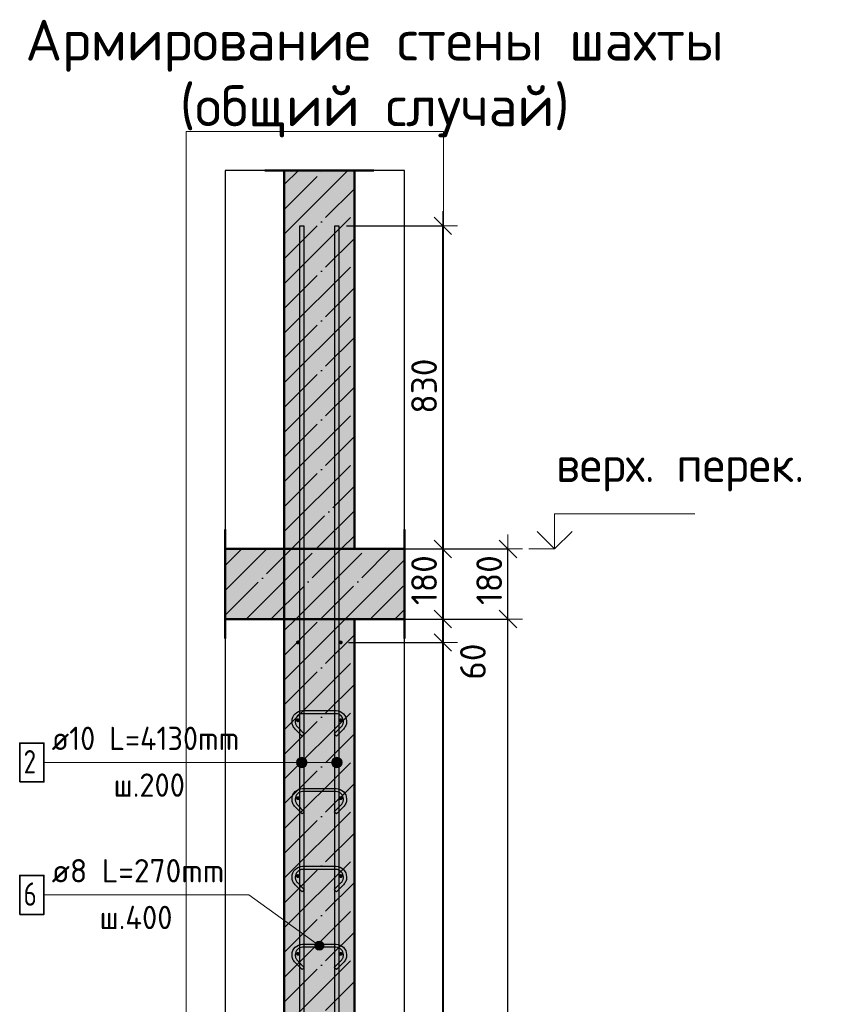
# Model space of a CAD drawing. Header units: millimetres. Extents: x 9402 to 69898, y -2829 to 22870.
# Tile 25 of 69: x 28827 to 30900, y 20094 to 22623. Entities that reach past the tile are written whole.
import ezdxf

# ---------------------------------------------------------------- set-up
doc = ezdxf.new("R2010")
doc.units = ezdxf.units.MM
doc.header["$PDMODE"] = 65
for name, pattern in [('______11', [150, 120, -15, 0, -15]), ('______5', [330, 240, -30, 30, -30]), ('________', [0])]:
    doc.linetypes.add(name, pattern=pattern)
for name, color, linetype, lineweight in [('Standard', 7, 'Continuous', 25), ('Арм.стержн. вертикальными 1', 22, 'Continuous', 35), ('Арм.стержн.горизонт. 1', 180, 'Continuous', 35), ('Высотная отметки_ общее', 7, 'Continuous', 13), ('Размерная линия_ общее', 7, 'Continuous', 13)]:
    doc.layers.add(name, color=color, linetype=linetype, lineweight=lineweight)
doc.layers.add('Арм.стержн.Стяжки', color=7, linetype='Continuous', lineweight=35, true_color=0x501e0f)
doc.styles.add('ISOCPEUR', font='ISOCPEUR')
doc.dimstyles.new('DIMSTYLE_11', dxfattribs={"dimtxt": 66, "dimasz": 75, "dimexe": 0, "dimexo": 0, "dimgap": 33, "dimtad": 0, "dimdec": 0, "dimrnd": 5, "dimzin": 12, "dimdsep": 46, "dimtxsty": 'ISOCPEUR', "dimblk1": 'ALL_ML_STRICH', "dimblk2": 'ALL_ML_STRICH', "dimsah": 1, "dimcen": 0, "dimclrd": 7, "dimclre": 256, "dimclrt": 7, "dimadec": 0, "dimazin": 0, "dimtfac": 1, "dimtdec": 0, "dimtix": 1, "dimtmove": 2, "dimatfit": 3, "dimfxl": 0, "dimtvp": 1.2, "dimtzin": 0, "dimlwd": 0, "dimlwe": -3, "dimarcsym": 0})
doc.dimstyles.new('DIMSTYLE_4', dxfattribs={"dimtxt": 66, "dimasz": 75, "dimexe": 0, "dimexo": 0, "dimgap": 33, "dimtad": 2, "dimdec": 0, "dimrnd": 5, "dimzin": 12, "dimdsep": 46, "dimtxsty": 'ISOCPEUR', "dimblk1": 'ALL_ML_STRICH', "dimblk2": 'ALL_ML_STRICH', "dimsah": 1, "dimcen": 0, "dimclrd": 7, "dimclre": 256, "dimclrt": 7, "dimadec": 0, "dimazin": 0, "dimtfac": 1, "dimtdec": 0, "dimtix": 1, "dimtmove": 2, "dimatfit": 3, "dimfxl": 0, "dimtvp": 1.2, "dimtzin": 0, "dimlwd": 0, "dimlwe": -3, "dimarcsym": 0})
doc.dimstyles.new('DIMSTYLE_5', dxfattribs={"dimtxt": 66, "dimasz": 75, "dimexe": 0, "dimexo": 0, "dimgap": 33, "dimtad": 2, "dimdec": 0, "dimrnd": 5, "dimzin": 12, "dimdsep": 46, "dimtxsty": 'ISOCPEUR', "dimblk1": 'ALL_ML_STRICH', "dimblk2": 'ALL_ML_STRICH', "dimsah": 1, "dimcen": 0, "dimclrd": 7, "dimclre": 256, "dimclrt": 7, "dimadec": 0, "dimazin": 0, "dimtfac": 1, "dimtdec": 0, "dimtix": 1, "dimtmove": 2, "dimatfit": 3, "dimfxl": 0, "dimtzin": 0, "dimlwd": 0, "dimlwe": -3, "dimarcsym": 0})

# ---------------------------------------------------------------- blocks, each defined once
blk = doc.blocks.new('ALL_ML_STRICH')
at = {"color": 0, "linetype": 'ByBlock', "lineweight": -2}
for p, q in [((0, -0.5), (0, 0.5)), ((-1, 0), (0.5, 0)), ((-0.3, -0.3), (0.3, 0.3))]:
    blk.add_line(p, q, dxfattribs=at)
blk = doc.blocks.new('*D73')
at = {"layer": 'DEFPOINTS', "color": 7, "linetype": 'Continuous', "lineweight": 13, "transparency": 33554687}
for p in [(29782, 21083.7), (29810.6, 17963.7), (30079.9, 17963.7)]:
    blk.add_point(p, dxfattribs=at)
at = {"layer": 'Размерная линия_ общее', "color": 253, "linetype": 'Continuous', "lineweight": -2, "true_color": 0xa0a0a0, "transparency": 33554687}
for p, q in [((29802, 21083.7), (30079.9, 21083.7)), ((29830.6, 17963.7), (30079.9, 17963.7))]:
    blk.add_line(p, q, dxfattribs=at)
at = {"layer": 'Размерная линия_ общее', "color": 7, "linetype": 'Continuous', "lineweight": -2, "transparency": 33554687}
blk.add_line((30079.9, 17963.7), (30079.9, 21083.7), dxfattribs=at)
at = {"layer": 'Размерная линия_ общее', "color": 7, "linetype": 'Continuous', "lineweight": 13, "transparency": 33554687, "xscale": 75, "yscale": 75, "zscale": 75}
for p, rotation in [((30079.9, 21083.7), 90), ((30079.9, 17963.7), 270)]:
    blk.add_blockref('ALL_ML_STRICH', p, dxfattribs=dict(at, rotation=rotation))
at = {"layer": 'Размерная линия_ общее', "color": 7, "linetype": 'Continuous', "lineweight": 13, "transparency": 33554687, "insert": (30031.9, 19533.6), "char_height": 66, "width": 264, "attachment_point": 5, "rotation": 90, "style": 'ISOCPEUR'}
blk.add_mtext('\\A1;{3120}', dxfattribs=at)
blk = doc.blocks.new('*D74')
at = {"layer": 'DEFPOINTS', "color": 7, "linetype": 'Continuous', "lineweight": 13, "transparency": 33554687}
for p in [(29786, 21263.7), (29782, 21083.7), (30079.9, 21083.7)]:
    blk.add_point(p, dxfattribs=at)
at = {"layer": 'Размерная линия_ общее', "color": 253, "linetype": 'Continuous', "lineweight": -2, "true_color": 0xa0a0a0, "transparency": 33554687}
for p, q in [((29806, 21263.7), (30079.9, 21263.7)), ((29802, 21083.7), (30079.9, 21083.7))]:
    blk.add_line(p, q, dxfattribs=at)
at = {"layer": 'Размерная линия_ общее', "color": 7, "linetype": 'Continuous', "lineweight": -2, "transparency": 33554687}
blk.add_line((30079.9, 21083.7), (30079.9, 21263.7), dxfattribs=at)
at = {"layer": 'Размерная линия_ общее', "color": 7, "linetype": 'Continuous', "lineweight": 13, "transparency": 33554687, "xscale": 75, "yscale": 75, "zscale": 75}
for p, rotation in [((30079.9, 21263.7), 90), ((30079.9, 21083.7), 270)]:
    blk.add_blockref('ALL_ML_STRICH', p, dxfattribs=dict(at, rotation=rotation))
at = {"layer": 'Размерная линия_ общее', "color": 7, "linetype": 'Continuous', "lineweight": 13, "transparency": 33554687, "insert": (30031.9, 21183.6), "char_height": 66, "width": 198, "attachment_point": 5, "rotation": 90, "style": 'ISOCPEUR'}
blk.add_mtext('\\A1;{180}', dxfattribs=at)
blk = doc.blocks.new('*D76')
at = {"layer": 'DEFPOINTS', "color": 7, "linetype": 'Continuous', "lineweight": 13, "transparency": 33554687}
for p in [(29650.8, 21023.7), (29650.8, 18023.7), (29912.7, 18023.7)]:
    blk.add_point(p, dxfattribs=at)
at = {"layer": 'Размерная линия_ общее', "color": 253, "linetype": 'Continuous', "lineweight": -2, "true_color": 0xa0a0a0, "transparency": 33554687}
for p, q in [((29670.8, 21023.7), (29912.7, 21023.7)), ((29670.8, 18023.7), (29912.7, 18023.7))]:
    blk.add_line(p, q, dxfattribs=at)
at = {"layer": 'Размерная линия_ общее', "color": 7, "linetype": 'Continuous', "lineweight": -2, "transparency": 33554687}
blk.add_line((29912.7, 18023.7), (29912.7, 21023.7), dxfattribs=at)
at = {"layer": 'Размерная линия_ общее', "color": 7, "linetype": 'Continuous', "lineweight": 13, "transparency": 33554687, "xscale": 75, "yscale": 75, "zscale": 75}
for p, rotation in [((29912.7, 21023.7), 90), ((29912.7, 18023.7), 270)]:
    blk.add_blockref('ALL_ML_STRICH', p, dxfattribs=dict(at, rotation=rotation))
at = {"layer": 'Размерная линия_ общее', "color": 7, "linetype": 'Continuous', "lineweight": 13, "transparency": 33554687, "insert": (29831.7, 19301.7), "char_height": 66, "width": 3.3, "attachment_point": 1, "rotation": 90, "line_spacing_factor": 0.60241, "style": 'ISOCPEUR'}
blk.add_mtext('\\W0.91;15х200=3000', dxfattribs=at)
blk = doc.blocks.new('*D77')
at = {"layer": 'DEFPOINTS', "color": 7, "linetype": 'Continuous', "lineweight": 13, "transparency": 33554687}
for p in [(29685.8, 21083.7), (29650.8, 21023.7), (29912.7, 21023.7)]:
    blk.add_point(p, dxfattribs=at)
at = {"layer": 'Размерная линия_ общее', "color": 253, "linetype": 'Continuous', "lineweight": -2, "true_color": 0xa0a0a0, "transparency": 33554687}
for p, q in [((29705.8, 21083.7), (29912.7, 21083.7)), ((29670.8, 21023.7), (29912.7, 21023.7))]:
    blk.add_line(p, q, dxfattribs=at)
at = {"layer": 'Размерная линия_ общее', "color": 7, "linetype": 'Continuous', "lineweight": -2, "transparency": 33554687}
blk.add_line((29912.7, 21023.7), (29912.7, 21083.7), dxfattribs=at)
at = {"layer": 'Размерная линия_ общее', "color": 7, "linetype": 'Continuous', "lineweight": 13, "transparency": 33554687, "xscale": 75, "yscale": 75, "zscale": 75}
for p, rotation in [((29912.7, 21083.7), 90), ((29912.7, 21023.7), 270)]:
    blk.add_blockref('ALL_ML_STRICH', p, dxfattribs=dict(at, rotation=rotation))
at = {"layer": 'Размерная линия_ общее', "color": 7, "linetype": 'Continuous', "lineweight": 13, "transparency": 33554687, "insert": (29990.1, 20974.3), "char_height": 66, "width": 132, "attachment_point": 5, "rotation": 90, "style": 'ISOCPEUR'}
blk.add_mtext('\\A1;{60}', dxfattribs=at)
blk = doc.blocks.new('*D78')
at = {"layer": 'DEFPOINTS', "color": 7, "linetype": 'Continuous', "lineweight": 13, "transparency": 33554687}
for p in [(29685.8, 21263.7), (29685.8, 21083.7), (29912.7, 21083.7)]:
    blk.add_point(p, dxfattribs=at)
at = {"layer": 'Размерная линия_ общее', "color": 253, "linetype": 'Continuous', "lineweight": -2, "true_color": 0xa0a0a0, "transparency": 33554687}
for p, q in [((29705.8, 21263.7), (29912.7, 21263.7)), ((29705.8, 21083.7), (29912.7, 21083.7))]:
    blk.add_line(p, q, dxfattribs=at)
at = {"layer": 'Размерная линия_ общее', "color": 7, "linetype": 'Continuous', "lineweight": -2, "transparency": 33554687}
blk.add_line((29912.7, 21083.7), (29912.7, 21263.7), dxfattribs=at)
at = {"layer": 'Размерная линия_ общее', "color": 7, "linetype": 'Continuous', "lineweight": 13, "transparency": 33554687, "xscale": 75, "yscale": 75, "zscale": 75}
for p, rotation in [((29912.7, 21263.7), 90), ((29912.7, 21083.7), 270)]:
    blk.add_blockref('ALL_ML_STRICH', p, dxfattribs=dict(at, rotation=rotation))
at = {"layer": 'Размерная линия_ общее', "color": 7, "linetype": 'Continuous', "lineweight": 13, "transparency": 33554687, "insert": (29864.7, 21183.6), "char_height": 66, "width": 198, "attachment_point": 5, "rotation": 90, "style": 'ISOCPEUR'}
blk.add_mtext('\\A1;{180}', dxfattribs=at)
blk = doc.blocks.new('*D79')
at = {"layer": 'DEFPOINTS', "color": 7, "linetype": 'Continuous', "lineweight": 13, "transparency": 33554687}
for p in [(29645.8, 22093.7), (29685.8, 21263.7), (29912.7, 21263.7)]:
    blk.add_point(p, dxfattribs=at)
at = {"layer": 'Размерная линия_ общее', "color": 253, "linetype": 'Continuous', "lineweight": -2, "true_color": 0xa0a0a0, "transparency": 33554687}
for p, q in [((29665.8, 22093.7), (29912.7, 22093.7)), ((29705.8, 21263.7), (29912.7, 21263.7))]:
    blk.add_line(p, q, dxfattribs=at)
at = {"layer": 'Размерная линия_ общее', "color": 7, "linetype": 'Continuous', "lineweight": -2, "transparency": 33554687}
blk.add_line((29912.7, 21263.7), (29912.7, 22093.7), dxfattribs=at)
at = {"layer": 'Размерная линия_ общее', "color": 7, "linetype": 'Continuous', "lineweight": 13, "transparency": 33554687, "xscale": 75, "yscale": 75, "zscale": 75}
for p, rotation in [((29912.7, 22093.7), 90), ((29912.7, 21263.7), 270)]:
    blk.add_blockref('ALL_ML_STRICH', p, dxfattribs=dict(at, rotation=rotation))
at = {"layer": 'Размерная линия_ общее', "color": 7, "linetype": 'Continuous', "lineweight": 13, "transparency": 33554687, "insert": (29864.7, 21682), "char_height": 66, "width": 198, "attachment_point": 5, "rotation": 90, "style": 'ISOCPEUR'}
blk.add_mtext('\\A1;{830}', dxfattribs=at)
blk = doc.blocks.new('COMPLEX_ELEVATIONDIM_3')
at = {"layer": 'Высотная отметки_ общее', "color": 7, "linetype": 'Continuous', "lineweight": 13, "transparency": 33554687}
for p, q in [((30199.9, 21263.7), (30199.9, 21353.7)), ((30199.9, 21353.7), (30559.9, 21353.7)), ((30199.9, 21263.7), (30154.9, 21308.7)), ((30199.9, 21263.7), (30244.9, 21308.7)), ((30199.9, 21263.7), (30199.9, 21263.7)), ((30199.9, 21263.7), (30199.9, 21263.7)), ((30199.9, 21263.7), (30199.9, 21263.7)), ((30199.9, 21263.7), (30199.9, 21263.7)), ((30199.9, 17963.7), (30199.9, 18053.7)), ((30199.9, 18053.7), (30559.9, 18053.7)), ((30199.9, 17963.7), (30154.9, 18008.7)), ((30199.9, 17963.7), (30244.9, 18008.7)), ((30199.9, 17963.7), (30133.8, 17963.7)), ((30199.9, 17963.7), (30199.9, 17963.7)), ((30199.9, 17963.7), (30199.9, 17963.7)), ((30199.9, 17963.7), (30199.9, 17963.7)), ((30199.9, 17963.7), (30199.9, 17963.7))]:
    blk.add_line(p, q, dxfattribs=at)
blk.add_lwpolyline([(30199.9, 21263.7), (30189.8, 21263.7), (30189.8, 21263.7), (30133.8, 21263.7)], dxfattribs=at)
at = {"layer": 'Высотная отметки_ общее', "color": 7, "linetype": 'Continuous', "lineweight": 13, "transparency": 33554687, "char_height": 90, "attachment_point": 7, "style": 'ISOCPEUR'}
for s, insert, width in [('\\W0.97;верх. перек.', (30203.3, 21411.5), 718.298), ('\\W0.98;верх. перекр.', (30201.7, 18102), 781.345)]:
    blk.add_mtext(s, dxfattribs=dict(at, insert=insert, width=width))

msp = doc.modelspace()

# ---------------------------------------------------------------- hatches: boundary and pattern name
at = {"linetype": 'Continuous', "lineweight": -3, "transparency": 33554687}
for points in [[(29505.8, 21263.7), (29685.8, 21263.7), (29685.8, 22235.9), (29505.8, 22235.9)], [(29354.3, 21263.7), (29354.3, 21083.7), (29814.3, 21083.7), (29814.3, 21263.7)]]:
    msp.add_hatch(color=7, dxfattribs=at).paths.add_polyline_path(points)
at = {"layer": 'Standard', "linetype": 'Continuous', "lineweight": -3, "transparency": 33554687}
msp.add_hatch(color=7, dxfattribs=at).paths.add_polyline_path([(29685.8, 21083.7), (29505.8, 21083.7), (29505.8, 17963.7), (29685.8, 17963.7)])
at = {"layer": 'Арм.стержн. вертикальными 1', "linetype": 'Continuous', "lineweight": 13, "transparency": 33554687}
for points in [[(29539.2, 20708.5), (29539.2, 20722), (29537.3, 20715.2)], [(29539.2, 20708.5), (29539.2, 20722), (29537.3, 20715.2)], [(29539.2, 20722), (29544, 20703.6), (29544, 20726.8)], [(29539.2, 20722), (29544, 20703.6), (29544, 20726.8)], [(29539.2, 20722), (29539.2, 20708.5), (29544, 20703.6)], [(29539.2, 20722), (29539.2, 20708.5), (29544, 20703.6)], [(29544, 20726.8), (29550.8, 20701.7), (29550.8, 20728.7)], [(29544, 20726.8), (29550.8, 20701.7), (29550.8, 20728.7)], [(29544, 20726.8), (29544, 20703.6), (29550.8, 20701.7)], [(29544, 20726.8), (29544, 20703.6), (29550.8, 20701.7)], [(29550.8, 20728.7), (29550.8, 20701.7), (29557.5, 20703.6)], [(29550.8, 20728.7), (29557.5, 20703.6), (29557.5, 20726.8)], [(29550.8, 20728.7), (29550.8, 20701.7), (29557.5, 20703.6)], [(29550.8, 20728.7), (29557.5, 20703.6), (29557.5, 20726.8)], [(29557.5, 20726.8), (29557.5, 20703.6), (29562.4, 20708.5)], [(29557.5, 20726.8), (29562.4, 20708.5), (29562.4, 20722)], [(29557.5, 20726.8), (29557.5, 20703.6), (29562.4, 20708.5)], [(29557.5, 20726.8), (29562.4, 20708.5), (29562.4, 20722)], [(29562.4, 20722), (29562.4, 20708.5), (29564.3, 20715.2)], [(29562.4, 20722), (29562.4, 20708.5), (29564.3, 20715.2)], [(29629.2, 20708.5), (29629.2, 20722), (29627.3, 20715.2)], [(29629.2, 20708.5), (29629.2, 20722), (29627.3, 20715.2)], [(29629.2, 20722), (29634, 20703.6), (29634, 20726.8)], [(29629.2, 20722), (29634, 20703.6), (29634, 20726.8)], [(29629.2, 20722), (29629.2, 20708.5), (29634, 20703.6)], [(29629.2, 20722), (29629.2, 20708.5), (29634, 20703.6)], [(29634, 20726.8), (29640.8, 20701.7), (29640.8, 20728.7)], [(29634, 20726.8), (29640.8, 20701.7), (29640.8, 20728.7)], [(29634, 20726.8), (29634, 20703.6), (29640.8, 20701.7)], [(29634, 20726.8), (29634, 20703.6), (29640.8, 20701.7)], [(29640.8, 20728.7), (29640.8, 20701.7), (29647.5, 20703.6)], [(29640.8, 20728.7), (29647.5, 20703.6), (29647.5, 20726.8)], [(29640.8, 20728.7), (29640.8, 20701.7), (29647.5, 20703.6)], [(29640.8, 20728.7), (29647.5, 20703.6), (29647.5, 20726.8)], [(29647.5, 20726.8), (29647.5, 20703.6), (29652.4, 20708.5)], [(29647.5, 20726.8), (29652.4, 20708.5), (29652.4, 20722)], [(29647.5, 20726.8), (29647.5, 20703.6), (29652.4, 20708.5)], [(29647.5, 20726.8), (29652.4, 20708.5), (29652.4, 20722)], [(29652.4, 20722), (29652.4, 20708.5), (29654.3, 20715.2)], [(29652.4, 20722), (29652.4, 20708.5), (29654.3, 20715.2)]]:
    msp.add_hatch(color=7, dxfattribs=at).paths.add_polyline_path(points)
at = {"layer": 'Арм.стержн.горизонт. 1', "linetype": 'Continuous', "lineweight": 50, "transparency": 33554687}
for points in [[(29545.8, 21023.7), (29545.4, 21025.6), (29544.3, 21027.2), (29542.7, 21028.3), (29540.8, 21028.7), (29538.9, 21028.3), (29537.2, 21027.2), (29536.1, 21025.6), (29535.8, 21023.7), (29536.1, 21021.8), (29537.2, 21020.1), (29538.9, 21019), (29540.8, 21018.7), (29542.7, 21019), (29544.3, 21020.1), (29545.4, 21021.8)], [(29655.8, 21023.7), (29655.4, 21025.6), (29654.3, 21027.2), (29652.7, 21028.3), (29650.8, 21028.7), (29648.9, 21028.3), (29647.2, 21027.2), (29646.1, 21025.6), (29645.8, 21023.7), (29646.1, 21021.8), (29647.2, 21020.1), (29648.9, 21019), (29650.8, 21018.7), (29652.7, 21019), (29654.3, 21020.1), (29655.4, 21021.8)], [(29545.8, 20823.7), (29545.4, 20825.6), (29544.3, 20827.2), (29542.7, 20828.3), (29540.8, 20828.7), (29538.9, 20828.3), (29537.2, 20827.2), (29536.1, 20825.6), (29535.8, 20823.7), (29536.1, 20821.8), (29537.2, 20820.1), (29538.9, 20819), (29540.8, 20818.7), (29542.7, 20819), (29544.3, 20820.1), (29545.4, 20821.8)], [(29655.8, 20823.7), (29655.4, 20825.6), (29654.3, 20827.2), (29652.7, 20828.3), (29650.8, 20828.7), (29648.9, 20828.3), (29647.2, 20827.2), (29646.1, 20825.6), (29645.8, 20823.7), (29646.1, 20821.8), (29647.2, 20820.1), (29648.9, 20819), (29650.8, 20818.7), (29652.7, 20819), (29654.3, 20820.1), (29655.4, 20821.8)], [(29545.8, 20623.7), (29545.4, 20625.6), (29544.3, 20627.2), (29542.7, 20628.3), (29540.8, 20628.7), (29538.9, 20628.3), (29537.2, 20627.2), (29536.1, 20625.6), (29535.8, 20623.7), (29536.1, 20621.8), (29537.2, 20620.1), (29538.9, 20619), (29540.8, 20618.7), (29542.7, 20619), (29544.3, 20620.1), (29545.4, 20621.8)], [(29655.8, 20623.7), (29655.4, 20625.6), (29654.3, 20627.2), (29652.7, 20628.3), (29650.8, 20628.7), (29648.9, 20628.3), (29647.2, 20627.2), (29646.1, 20625.6), (29645.8, 20623.7), (29646.1, 20621.8), (29647.2, 20620.1), (29648.9, 20619), (29650.8, 20618.7), (29652.7, 20619), (29654.3, 20620.1), (29655.4, 20621.8)], [(29545.8, 20423.7), (29545.4, 20425.6), (29544.3, 20427.2), (29542.7, 20428.3), (29540.8, 20428.7), (29538.9, 20428.3), (29537.2, 20427.2), (29536.1, 20425.6), (29535.8, 20423.7), (29536.1, 20421.8), (29537.2, 20420.1), (29538.9, 20419), (29540.8, 20418.7), (29542.7, 20419), (29544.3, 20420.1), (29545.4, 20421.8)], [(29655.8, 20423.7), (29655.4, 20425.6), (29654.3, 20427.2), (29652.7, 20428.3), (29650.8, 20428.7), (29648.9, 20428.3), (29647.2, 20427.2), (29646.1, 20425.6), (29645.8, 20423.7), (29646.1, 20421.8), (29647.2, 20420.1), (29648.9, 20419), (29650.8, 20418.7), (29652.7, 20419), (29654.3, 20420.1), (29655.4, 20421.8)], [(29545.8, 20223.7), (29545.4, 20225.6), (29544.3, 20227.2), (29542.7, 20228.3), (29540.8, 20228.7), (29538.9, 20228.3), (29537.2, 20227.2), (29536.1, 20225.6), (29535.8, 20223.7), (29536.1, 20221.8), (29537.2, 20220.1), (29538.9, 20219), (29540.8, 20218.7), (29542.7, 20219), (29544.3, 20220.1), (29545.4, 20221.8)], [(29655.8, 20223.7), (29655.4, 20225.6), (29654.3, 20227.2), (29652.7, 20228.3), (29650.8, 20228.7), (29648.9, 20228.3), (29647.2, 20227.2), (29646.1, 20225.6), (29645.8, 20223.7), (29646.1, 20221.8), (29647.2, 20220.1), (29648.9, 20219), (29650.8, 20218.7), (29652.7, 20219), (29654.3, 20220.1), (29655.4, 20221.8)]]:
    msp.add_hatch(color=4, dxfattribs=at).paths.add_polyline_path(points)
at = {"layer": 'Арм.стержн.Стяжки', "linetype": 'Continuous', "lineweight": 13, "transparency": 33554687}
for points in [[(29584.6, 20245.8), (29591.2, 20254.9), (29586.6, 20251.2)], [(29591.2, 20254.9), (29584.6, 20245.8), (29585.5, 20240.1)], [(29591.2, 20254.9), (29585.5, 20240.1), (29596.9, 20255.8)], [(29596.9, 20255.8), (29585.5, 20240.1), (29589.2, 20235.5)], [(29596.9, 20255.8), (29589.2, 20235.5), (29602.3, 20253.8)], [(29602.3, 20253.8), (29589.2, 20235.5), (29594.7, 20233.5)], [(29602.3, 20253.8), (29594.7, 20233.5), (29606, 20249.2)], [(29606, 20249.2), (29594.7, 20233.5), (29600.3, 20234.4)], [(29606, 20249.2), (29600.3, 20234.4), (29606.9, 20243.6)], [(29606.9, 20243.6), (29600.3, 20234.4), (29604.9, 20238.1)]]:
    msp.add_hatch(color=7, dxfattribs=at).paths.add_polyline_path(points)

# ---------------------------------------------------------------- linework, layer by layer
at = {"color": 52, "linetype": 'Continuous', "lineweight": -3, "transparency": 33554687}
for p, q in [((29354.3, 22235.9), (29354.3, 17618.4)), ((29814.3, 22235.9), (29354.3, 22235.9)), ((29354.3, 22235.9), (29354.3, 17618.4)), ((29814.3, 22235.9), (29354.3, 22235.9)), ((29814.3, 17618.4), (29814.3, 22235.9)), ((29814.3, 17618.4), (29814.3, 22235.9))]:
    msp.add_line(p, q, dxfattribs=at)
at = {"color": 7, "linetype": 'Continuous', "lineweight": 50, "transparency": 33554687}
for p, q in [((29455.8, 22235.9), (29735.8, 22235.9)), ((29505.8, 22235.9), (29505.8, 21263.7)), ((29685.8, 21263.7), (29685.8, 22235.9)), ((29354.3, 21033.7), (29354.3, 21313.7)), ((29814.3, 21313.7), (29814.3, 21033.7)), ((29505.8, 21263.7), (29354.3, 21263.7)), ((29505.8, 21263.7), (29685.8, 21263.7)), ((29685.8, 21263.7), (29505.8, 21263.7)), ((29814.3, 21263.7), (29685.8, 21263.7)), ((29354.3, 21083.7), (29505.8, 21083.7)), ((29505.8, 21083.7), (29685.8, 21083.7)), ((29685.8, 21083.7), (29814.3, 21083.7))]:
    msp.add_line(p, q, dxfattribs=at)
at = {"color": 7, "linetype": '______11', "lineweight": -3, "transparency": 33554687}
for p, q in [((29505.8, 22136.1), (29605.6, 22235.9)), ((29505.8, 22008.8), (29685.8, 22188.8)), ((29505.8, 21881.5), (29685.8, 22061.5)), ((29505.8, 21754.2), (29685.8, 21934.2)), ((29505.8, 21626.9), (29685.8, 21806.9)), ((29505.8, 21499.7), (29685.8, 21679.7)), ((29505.8, 21372.4), (29685.8, 21552.4)), ((29524.3, 21263.7), (29685.8, 21425.1)), ((29651.6, 21263.7), (29685.8, 21297.8)), ((29354.3, 21221), (29397.1, 21263.7)), ((29354.3, 21093.7), (29524.3, 21263.7)), ((29471.6, 21083.7), (29651.6, 21263.7)), ((29598.9, 21083.7), (29778.9, 21263.7)), ((29726.2, 21083.7), (29814.3, 21171.8))]:
    msp.add_line(p, q, dxfattribs=at)
at = {"color": 7, "linetype": '______5', "lineweight": -3, "transparency": 33554687}
for p, q in [((29505.8, 22072.4), (29669.3, 22235.9)), ((29505.8, 22199.7), (29542, 22235.9)), ((29505.8, 21945.1), (29685.8, 22125.1)), ((29505.8, 21817.9), (29685.8, 21997.9)), ((29505.8, 21690.6), (29685.8, 21870.6)), ((29505.8, 21563.3), (29685.8, 21743.3)), ((29505.8, 21436), (29685.8, 21616)), ((29505.8, 21308.7), (29685.8, 21488.7)), ((29588, 21263.7), (29685.8, 21361.5)), ((29354.3, 21157.3), (29460.7, 21263.7)), ((29408, 21083.7), (29588, 21263.7)), ((29535.2, 21083.7), (29715.2, 21263.7)), ((29662.5, 21083.7), (29814.3, 21235.5)), ((29789.8, 21083.7), (29814.3, 21108.2))]:
    msp.add_line(p, q, dxfattribs=at)
at = {"color": 7, "linetype": '________', "lineweight": 50, "transparency": 33554687}
msp.add_line((29505.8, 21083.7), (29505.8, 21263.7), dxfattribs=at)
at = {"layer": 'Standard', "color": 7, "linetype": '______11', "lineweight": -3, "transparency": 33554687}
for p, q in [((29505.8, 20990.5), (29598.9, 21083.7)), ((29505.8, 20863.3), (29685.8, 21043.3)), ((29505.8, 20736), (29685.8, 20916)), ((29505.8, 20608.7), (29685.8, 20788.7)), ((29505.8, 20481.4), (29685.8, 20661.4)), ((29505.8, 20354.1), (29685.8, 20534.1)), ((29505.8, 20226.9), (29685.8, 20406.9)), ((29505.8, 20099.6), (29685.8, 20279.6)), ((29505.8, 19972.3), (29685.8, 20152.3))]:
    msp.add_line(p, q, dxfattribs=at)
at = {"layer": 'Standard', "color": 7, "linetype": '______5', "lineweight": -3, "transparency": 33554687}
for p, q in [((29505.8, 20926.9), (29662.5, 21083.7)), ((29505.8, 21054.2), (29535.2, 21083.7)), ((29505.8, 20799.6), (29685.8, 20979.6)), ((29505.8, 20672.3), (29685.8, 20852.3)), ((29505.8, 20545.1), (29685.8, 20725.1)), ((29505.8, 20417.8), (29685.8, 20597.8)), ((29505.8, 20290.5), (29685.8, 20470.5)), ((29505.8, 20163.2), (29685.8, 20343.2)), ((29505.8, 20035.9), (29685.8, 20215.9))]:
    msp.add_line(p, q, dxfattribs=at)
at = {"layer": 'Standard', "color": 7, "linetype": 'Continuous', "lineweight": 50, "transparency": 33554687}
for p, q in [((29685.8, 21083.7), (29505.8, 21083.7)), ((29505.8, 21083.7), (29505.8, 17963.7)), ((29685.8, 17963.7), (29685.8, 21083.7))]:
    msp.add_line(p, q, dxfattribs=at)
at = {"layer": 'Standard', "color": 7, "linetype": 'Continuous', "lineweight": 13, "transparency": 33554687}
msp.add_lwpolyline([(29254.3, 17518.4), (29914.3, 17518.4), (29914.3, 22335.9), (29254.3, 22335.9), (29254.3, 17518.4)], dxfattribs=at)
at = {"layer": 'Арм.стержн. вертикальными 1', "color": 7, "linetype": 'Continuous', "lineweight": 13, "transparency": 33554687}
for p, q in [((28888.6, 20715.2), (29480.6, 20715.2)), ((29480.6, 20715.2), (29550.8, 20715.2)), ((29480.6, 20715.2), (29550.8, 20715.2)), ((29480.6, 20715.2), (29640.8, 20715.2)), ((29480.6, 20715.2), (29640.8, 20715.2)), ((29537.3, 20715.2), (29537.3, 20715.2)), ((29537.3, 20715.2), (29537.3, 20715.2)), ((29550.8, 20728.7), (29550.8, 20728.7)), ((29550.8, 20728.7), (29550.8, 20728.7)), ((29564.3, 20715.2), (29564.3, 20715.2)), ((29564.3, 20715.2), (29564.3, 20715.2)), ((29627.3, 20715.2), (29627.3, 20715.2)), ((29627.3, 20715.2), (29627.3, 20715.2)), ((29640.8, 20728.7), (29640.8, 20728.7)), ((29640.8, 20728.7), (29640.8, 20728.7)), ((29654.3, 20715.2), (29654.3, 20715.2)), ((29654.3, 20715.2), (29654.3, 20715.2)), ((29550.8, 20701.7), (29550.8, 20701.7)), ((29550.8, 20701.7), (29550.8, 20701.7)), ((29640.8, 20701.7), (29640.8, 20701.7)), ((29640.8, 20701.7), (29640.8, 20701.7))]:
    msp.add_line(p, q, dxfattribs=at)
at = {"layer": 'Арм.стержн. вертикальными 1', "color": 4, "linetype": 'Continuous', "lineweight": 25, "transparency": 33554687}
for points in [[(29545.8, 17963.7), (29545.8, 22093.7), (29555.8, 22093.7), (29555.8, 17963.7), (29545.8, 17963.7)], [(29545.8, 17963.7), (29545.8, 22093.7), (29555.8, 22093.7), (29555.8, 17963.7), (29545.8, 17963.7)], [(29635.8, 17963.7), (29635.8, 22093.7), (29645.8, 22093.7), (29645.8, 17963.7), (29635.8, 17963.7)], [(29635.8, 17963.7), (29635.8, 22093.7), (29645.8, 22093.7), (29645.8, 17963.7), (29635.8, 17963.7)]]:
    msp.add_lwpolyline(points, dxfattribs=at)
at = {"layer": 'Арм.стержн. вертикальными 1', "color": 7, "linetype": 'Continuous', "lineweight": 35, "transparency": 33554687}
msp.add_lwpolyline([(28826.6, 20665.2), (28888.6, 20665.2), (28888.6, 20765.2), (28826.6, 20765.2), (28826.6, 20665.2)], dxfattribs=at)
at = {"layer": 'Арм.стержн. вертикальными 1', "color": 7, "linetype": 'Continuous', "lineweight": 13, "transparency": 33554687}
for centre in [(29550.8, 20715.2), (29550.8, 20715.2), (29640.8, 20715.2), (29640.8, 20715.2)]:
    msp.add_circle(centre, 13.5, dxfattribs=at)
at = {"layer": 'Арм.стержн.горизонт. 1', "color": 52, "linetype": 'Continuous', "lineweight": 50, "transparency": 33554687}
for p, q in [((29505.8, 21083.7), (29505.8, 21083.7)), ((29685.8, 21083.7), (29685.8, 21083.7))]:
    msp.add_line(p, q, dxfattribs=at)
at = {"layer": 'Арм.стержн.Стяжки', "color": 7, "linetype": 'Continuous', "lineweight": 13, "transparency": 33554687}
for p, q in [((28888.6, 20375.2), (29414.6, 20375.2)), ((29414.6, 20375.2), (29595.8, 20244.7)), ((29586.6, 20251.2), (29586.6, 20251.2)), ((29589.2, 20235.5), (29589.2, 20235.5)), ((29602.3, 20253.8), (29602.3, 20253.8)), ((29604.9, 20238.1), (29604.9, 20238.1))]:
    msp.add_line(p, q, dxfattribs=at)
at = {"layer": 'Арм.стержн.Стяжки', "color": 40, "linetype": 'Continuous', "lineweight": 25, "transparency": 33554687}
for points in [[(29634.3, 20788.9), (29652.2, 20806.8), (29653.4, 20808.2), (29654.5, 20809.7), (29655.5, 20811.4), (29656.2, 20813), (29656.9, 20814.7), (29657.3, 20816.6), (29657.6, 20818.4), (29657.8, 20820.3), (29657.8, 20821.4), (29657.3, 20825.1), (29656.1, 20828.7), (29654.2, 20832.1), (29651.9, 20834.8), (29649.2, 20837.1), (29645.8, 20839), (29642.2, 20840.2), (29638.5, 20840.7), (29553, 20840.7), (29549.4, 20840.2), (29545.7, 20839), (29542.4, 20837.1), (29539.6, 20834.8), (29537.4, 20832.1), (29535.5, 20828.7), (29534.3, 20825.1), (29533.8, 20821.4), (29533.8, 20820.3), (29533.9, 20818.4), (29534.2, 20816.6), (29534.7, 20814.7), (29535.3, 20813), (29536.1, 20811.4), (29537, 20809.7), (29538.1, 20808.2), (29539.4, 20806.8), (29557.2, 20788.9), (29551.6, 20783.3), (29533.5, 20801.3), (29531.8, 20803.2), (29530.3, 20805.4), (29529, 20807.6), (29527.9, 20810), (29527, 20812.4), (29526.4, 20814.9), (29525.9, 20817.5), (29525.8, 20820), (29525.8, 20822), (29526.4, 20826.9), (29528.1, 20832), (29530.7, 20836.6), (29534, 20840.5), (29537.8, 20843.7), (29542.5, 20846.3), (29547.6, 20848), (29552.4, 20848.7), (29639.1, 20848.7), (29644, 20848), (29649, 20846.3), (29653.7, 20843.7), (29657.6, 20840.5), (29660.8, 20836.6), (29663.4, 20832), (29665.1, 20826.9), (29665.8, 20822), (29665.8, 20820), (29665.6, 20817.5), (29665.2, 20814.9), (29664.5, 20812.4), (29663.6, 20810), (29662.5, 20807.6), (29661.2, 20805.4), (29659.7, 20803.2), (29658, 20801.3), (29640, 20783.3), (29634.3, 20788.9)], [(29634.3, 20588.9), (29652.2, 20606.8), (29653.4, 20608.2), (29654.5, 20609.7), (29655.5, 20611.4), (29656.2, 20613), (29656.9, 20614.7), (29657.3, 20616.6), (29657.6, 20618.4), (29657.8, 20620.3), (29657.8, 20621.4), (29657.3, 20625.1), (29656.1, 20628.7), (29654.2, 20632.1), (29651.9, 20634.8), (29649.2, 20637.1), (29645.8, 20639), (29642.2, 20640.2), (29638.5, 20640.7), (29553, 20640.7), (29549.4, 20640.2), (29545.7, 20639), (29542.4, 20637.1), (29539.6, 20634.8), (29537.4, 20632.1), (29535.5, 20628.7), (29534.3, 20625.1), (29533.8, 20621.4), (29533.8, 20620.3), (29533.9, 20618.4), (29534.2, 20616.6), (29534.7, 20614.7), (29535.3, 20613), (29536.1, 20611.4), (29537, 20609.7), (29538.1, 20608.2), (29539.4, 20606.8), (29557.2, 20588.9), (29551.6, 20583.3), (29533.5, 20601.3), (29531.8, 20603.2), (29530.3, 20605.4), (29529, 20607.6), (29527.9, 20610), (29527, 20612.4), (29526.4, 20614.9), (29525.9, 20617.5), (29525.8, 20620), (29525.8, 20622), (29526.4, 20626.9), (29528.1, 20632), (29530.7, 20636.6), (29534, 20640.5), (29537.8, 20643.7), (29542.5, 20646.3), (29547.6, 20648), (29552.4, 20648.7), (29639.1, 20648.7), (29644, 20648), (29649, 20646.3), (29653.7, 20643.7), (29657.6, 20640.5), (29660.8, 20636.6), (29663.4, 20632), (29665.1, 20626.9), (29665.8, 20622), (29665.8, 20620), (29665.6, 20617.5), (29665.2, 20614.9), (29664.5, 20612.4), (29663.6, 20610), (29662.5, 20607.6), (29661.2, 20605.4), (29659.7, 20603.2), (29658, 20601.3), (29640, 20583.3), (29634.3, 20588.9)], [(29634.3, 20388.9), (29652.2, 20406.8), (29653.4, 20408.2), (29654.5, 20409.7), (29655.5, 20411.4), (29656.2, 20413), (29656.9, 20414.7), (29657.3, 20416.6), (29657.6, 20418.4), (29657.8, 20420.3), (29657.8, 20421.4), (29657.3, 20425.1), (29656.1, 20428.7), (29654.2, 20432.1), (29651.9, 20434.8), (29649.2, 20437.1), (29645.8, 20439), (29642.2, 20440.2), (29638.5, 20440.7), (29553, 20440.7), (29549.4, 20440.2), (29545.7, 20439), (29542.4, 20437.1), (29539.6, 20434.8), (29537.4, 20432.1), (29535.5, 20428.7), (29534.3, 20425.1), (29533.8, 20421.4), (29533.8, 20420.3), (29533.9, 20418.4), (29534.2, 20416.6), (29534.7, 20414.7), (29535.3, 20413), (29536.1, 20411.4), (29537, 20409.7), (29538.1, 20408.2), (29539.4, 20406.8), (29557.2, 20388.9), (29551.6, 20383.3), (29533.5, 20401.3), (29531.8, 20403.2), (29530.3, 20405.4), (29529, 20407.6), (29527.9, 20410), (29527, 20412.4), (29526.4, 20414.9), (29525.9, 20417.5), (29525.8, 20420), (29525.8, 20422), (29526.4, 20426.9), (29528.1, 20432), (29530.7, 20436.6), (29534, 20440.5), (29537.8, 20443.7), (29542.5, 20446.3), (29547.6, 20448), (29552.4, 20448.7), (29639.1, 20448.7), (29644, 20448), (29649, 20446.3), (29653.7, 20443.7), (29657.6, 20440.5), (29660.8, 20436.6), (29663.4, 20432), (29665.1, 20426.9), (29665.8, 20422), (29665.8, 20420), (29665.6, 20417.5), (29665.2, 20414.9), (29664.5, 20412.4), (29663.6, 20410), (29662.5, 20407.6), (29661.2, 20405.4), (29659.7, 20403.2), (29658, 20401.3), (29640, 20383.3), (29634.3, 20388.9)], [(29634.3, 20188.9), (29652.2, 20206.8), (29653.4, 20208.2), (29654.5, 20209.7), (29655.5, 20211.4), (29656.2, 20213), (29656.9, 20214.7), (29657.3, 20216.6), (29657.6, 20218.4), (29657.8, 20220.3), (29657.8, 20221.4), (29657.3, 20225.1), (29656.1, 20228.7), (29654.2, 20232.1), (29651.9, 20234.8), (29649.2, 20237.1), (29645.8, 20239), (29642.2, 20240.2), (29638.5, 20240.7), (29553, 20240.7), (29549.4, 20240.2), (29545.7, 20239), (29542.4, 20237.1), (29539.6, 20234.8), (29537.4, 20232.1), (29535.5, 20228.7), (29534.3, 20225.1), (29533.8, 20221.4), (29533.8, 20220.3), (29533.9, 20218.4), (29534.2, 20216.6), (29534.7, 20214.7), (29535.3, 20213), (29536.1, 20211.4), (29537, 20209.7), (29538.1, 20208.2), (29539.4, 20206.8), (29557.2, 20188.9), (29551.6, 20183.3), (29533.5, 20201.3), (29531.8, 20203.2), (29530.3, 20205.4), (29529, 20207.6), (29527.9, 20210), (29527, 20212.4), (29526.4, 20214.9), (29525.9, 20217.5), (29525.8, 20220), (29525.8, 20222), (29526.4, 20226.9), (29528.1, 20232), (29530.7, 20236.6), (29534, 20240.5), (29537.8, 20243.7), (29542.5, 20246.3), (29547.6, 20248), (29552.4, 20248.7), (29639.1, 20248.7), (29644, 20248), (29649, 20246.3), (29653.7, 20243.7), (29657.6, 20240.5), (29660.8, 20236.6), (29663.4, 20232), (29665.1, 20226.9), (29665.8, 20222), (29665.8, 20220), (29665.6, 20217.5), (29665.2, 20214.9), (29664.5, 20212.4), (29663.6, 20210), (29662.5, 20207.6), (29661.2, 20205.4), (29659.7, 20203.2), (29658, 20201.3), (29640, 20183.3), (29634.3, 20188.9)]]:
    msp.add_lwpolyline(points, dxfattribs=at)
at = {"layer": 'Арм.стержн.Стяжки', "color": 7, "linetype": 'Continuous', "lineweight": 35, "transparency": 33554687}
msp.add_lwpolyline([(28826.6, 20325.2), (28888.6, 20325.2), (28888.6, 20425.2), (28826.6, 20425.2), (28826.6, 20325.2)], dxfattribs=at)
at = {"layer": 'Арм.стержн.Стяжки', "color": 7, "linetype": 'Continuous', "lineweight": 13, "transparency": 33554687}
msp.add_circle((29595.8, 20244.7), 11.3, dxfattribs=at)

# ---------------------------------------------------------------- block references
at = {"layer": 'Высотная отметки_ общее', "color": 7, "linetype": 'Continuous', "lineweight": 13, "transparency": 33554687}
msp.add_blockref('COMPLEX_ELEVATIONDIM_3', (0, 0), dxfattribs=at)

# ---------------------------------------------------------------- texts
at = {"layer": 'Standard', "color": 7, "linetype": 'Continuous', "lineweight": 13, "transparency": 33554687, "insert": (29737.9, 22623.3), "char_height": 105, "width": 1834.088, "attachment_point": 2, "line_spacing_factor": 0.963855}
msp.add_mtext('\\A1;{\\fISOCPEUR|i0|b0;\\H105.000000;\\W1.000000;\\C7;Армирование стены шахты}\\P{\\fISOCPEUR|i0|b0;\\H105.000000;\\W1.000000;\\C7;(общий случай)}\\P', dxfattribs=at)
at = {"layer": 'Арм.стержн. вертикальными 1', "color": 7, "linetype": 'Continuous', "lineweight": 25, "transparency": 33554687, "char_height": 60, "attachment_point": 7, "style": 'ISOCPEUR'}
for s, insert, width in [('\\W0.94;ø10 L=4130mm ', (28908.6, 20747.2), 579.953), ('\\W0.78;2', (28836.6, 20687.2), 65.281), ('\\W0.95;ш.200 ', (29067.6, 20627.2), 262.399)]:
    msp.add_mtext(s, dxfattribs=dict(at, insert=insert, width=width))
at = {"layer": 'Арм.стержн.Стяжки', "color": 7, "linetype": 'Continuous', "lineweight": 25, "transparency": 33554687, "char_height": 60, "attachment_point": 7, "style": 'ISOCPEUR'}
for s, insert, width in [('\\W0.98;ø8 L=270mm ', (28908.6, 20407.2), 515.053), ('\\W0.78;6', (28836.6, 20347.2), 65.281), ('\\W0.95;ш.400 ', (29031.6, 20287.2), 268.447)]:
    msp.add_mtext(s, dxfattribs=dict(at, insert=insert, width=width))

# ---------------------------------------------------------------- dimensions: what is measured, and where the dimension line sits
at = {"layer": 'Размерная линия_ общее', "color": 7, "linetype": 'Continuous', "lineweight": 13, "transparency": 33554687}
for base, p1, p2, dimstyle, picture, middle in [((29912.7, 22093.7), (29705.8, 21263.7), (29665.8, 22093.7), 'DIMSTYLE_5', '*D79', (29864.7, 21682)), ((29912.7, 21263.7), (29705.8, 21083.7), (29705.8, 21263.7), 'DIMSTYLE_4', '*D78', (29864.7, 21183.6)), ((30079.9, 21263.7), (29802, 21083.7), (29806, 21263.7), 'DIMSTYLE_4', '*D74', (30031.9, 21183.6)), ((29912.7, 21083.7), (29670.8, 21023.7), (29705.8, 21083.7), 'DIMSTYLE_11', '*D77', (29990.1, 20974.3)), ((30079.9, 21083.7), (29830.6, 17963.7), (29802, 21083.7), 'DIMSTYLE_5', '*D73', (30031.9, 19533.6))]:
    dim = msp.add_linear_dim(base=base, p1=p1, p2=p2, angle=90, dimstyle=dimstyle, override={"dimpost": '<>', "dimclrd": 7, "dimclre": 253, "dimclrt": 7, "dimlwd": 0, "dimlwe": 65533}, dxfattribs=at)
    dim.commit()
    dim.dimension.update_dxf_attribs({"geometry": picture, "text_midpoint": middle, "dimtype": 160})
dim = msp.add_linear_dim(base=(29912.7, 21023.7), p1=(29670.8, 18023.7), p2=(29670.8, 21023.7), angle=90, text='\\W0.91;15х200=3000', dimstyle='DIMSTYLE_5', override={"dimpost": '<>', "dimclrd": 7, "dimclre": 253, "dimclrt": 7, "dimlwd": 0, "dimlwe": 65533}, dxfattribs=at)
dim.commit()
dim.dimension.update_dxf_attribs({"geometry": '*D76', "text_midpoint": (29879.7, 19523.7), "dimtype": 160})

doc.saveas('drawing.dxf')
